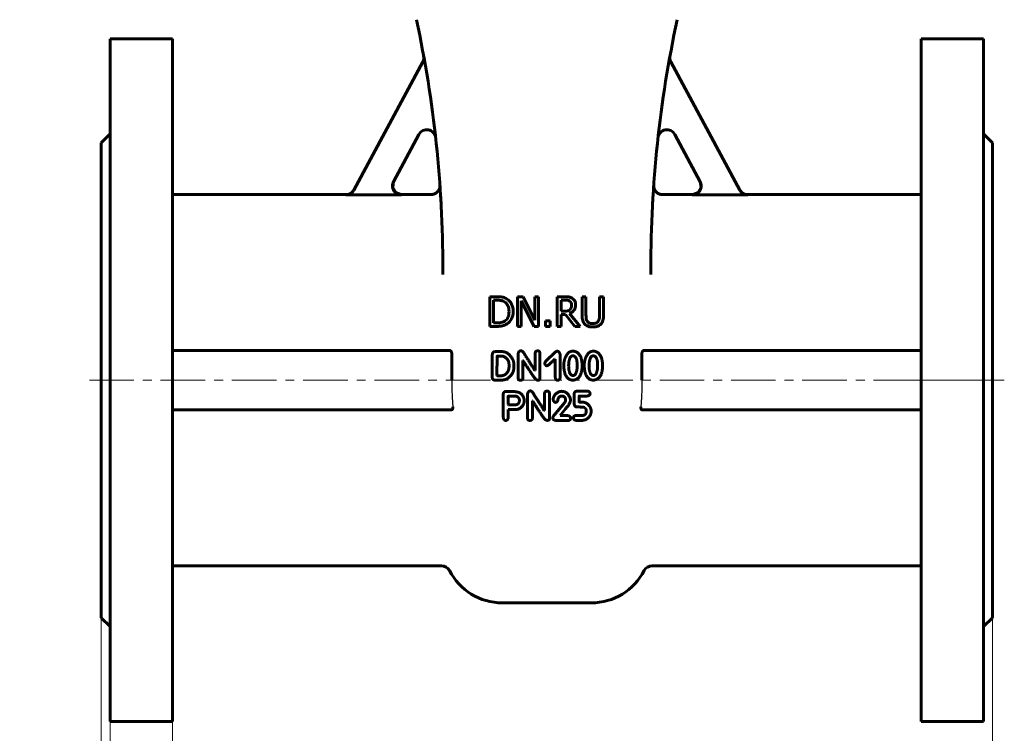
# Model space of a CAD drawing. Header units: millimetres. Extents: x 0 to 594, y 0 to 420.
# Tile 3 of 10: x 105 to 271, y 77 to 197. Entities that reach past the tile are written whole.
import ezdxf

# ---------------------------------------------------------------- set-up
doc = ezdxf.new("R2010")
doc.units = ezdxf.units.MM
for name, pattern in [('K5LT-1', [0]), ('K5LT_AXLED', [12, 7.5, -1.5, 1.5, -1.5]), ('K5LT_BASIC', [0]), ('K5LT_THIN', [0])]:
    doc.linetypes.add(name, pattern=pattern)
doc.layers.add('Системный слой', color=7, linetype='Continuous')
doc.layers.add('Системный слой (1)', color=7, linetype='Continuous', true_color=0x6c6c6c)
doc.styles.add('KDIMTEXTSTYLE', font='txt', dxfattribs={"width": 0.96, "oblique": 15, "height": 5})
doc.styles.add('KTEXTSTYLE', font='txt', dxfattribs={"width": 0.96, "height": 5})
doc.dimstyles.new('KDIMSTYLE (0.50)', dxfattribs={"dimtxt": 5, "dimasz": 1, "dimexe": 2, "dimexo": 0, "dimgap": 1, "dimtad": 1, "dimlfac": 2, "dimtxsty": 'KDIMTEXTSTYLE', "dimsah": 1, "dimcen": 0, "dimdle": 1, "dimadec": 0, "dimazin": 0, "dimtfac": 0.667, "dimtmove": 0, "dimatfit": 3, "dimfxl": 1, "dimtvp": 1, "dimtolj": 1, "dimtzin": 0, "dimarcsym": 0})

# ---------------------------------------------------------------- blocks, each defined once
blk = doc.blocks.new('U0')
at = {"layer": 'Системный слой (1)', "color": 143, "linetype": 'K5LT_BASIC', "lineweight": 60, "true_color": 0x33acca}
for p, q in [((167.82, 169.99), (167.67, 168.99)), ((167.67, 168.99), (168.17, 168.14)), ((168.17, 168.14), (169.11, 167.78)), ((169.11, 167.78), (169.14, 167.78))]:
    blk.add_line(p, q, dxfattribs=at)
blk = doc.blocks.new('U3')
at = {"layer": 'Системный слой (1)', "color": 143, "linetype": 'K5LT_BASIC', "lineweight": 60, "true_color": 0x33acca}
for p, q in [((159.81, 167.78), (130.61, 167.78)), ((174.12, 167.78), (169.14, 167.78))]:
    blk.add_line(p, q, dxfattribs=at)
blk = doc.blocks.new('U4')
at = {"layer": 'Системный слой (1)', "color": 143, "linetype": 'K5LT_BASIC', "lineweight": 60, "true_color": 0x33acca}
for p, q in [((219.4, 169.99), (219.56, 169.02)), ((218.18, 167.79), (218.08, 167.78)), ((219.08, 168.17), (218.18, 167.79)), ((219.56, 169.02), (219.08, 168.17))]:
    blk.add_line(p, q, dxfattribs=at)
blk = doc.blocks.new('U8')
at = {"layer": 'Системный слой (1)', "color": 143, "linetype": 'K5LT_BASIC', "lineweight": 60, "true_color": 0x33acca}
for p, q in [((218.08, 167.78), (213.1, 167.78)), ((256.61, 167.78), (227.41, 167.78))]:
    blk.add_line(p, q, dxfattribs=at)
blk = doc.blocks.new('U11')
at = {"layer": 'Системный слой (1)', "color": 143, "linetype": 'K5LT_BASIC', "lineweight": 60, "true_color": 0x33acca}
for p, q in [((211.6, 169.38), (211.6, 169.37)), ((211.6, 169.37), (211.6, 169.35)), ((211.6, 169.35), (211.6, 169.33))]:
    blk.add_line(p, q, dxfattribs=at)
blk = doc.blocks.new('U15')
at = {"layer": 'Системный слой (1)', "color": 143, "linetype": 'K5LT_BASIC', "lineweight": 60, "true_color": 0x33acca}
for p, q in [((175.74, 167.56), (175.74, 167.42)), ((175.74, 167.42), (175.75, 167.28)), ((175.75, 167.28), (175.76, 167.14))]:
    blk.add_line(p, q, dxfattribs=at)
blk = doc.blocks.new('D0')
at = {"layer": 'Системный слой (1)'}
for points in [[(123.11, 35.32), (123.61, 35.98), (118.61, 35.32), (123.61, 34.67)], [(268.61, 35.32), (263.61, 35.98), (264.11, 35.32), (263.61, 34.67)]]:
    blk.add_hatch(color=7, dxfattribs=at).paths.add_polyline_path(points)
at = {"layer": 'Системный слой (1)', "color": 7, "linetype": 'K5LT_THIN', "lineweight": 18, "true_color": 0xffffff}
for p, q in [((118.61, 96.53), (118.61, 33.32)), ((268.61, 96.53), (268.61, 33.32)), ((118.61, 35.32), (123.61, 35.98)), ((123.61, 34.67), (118.61, 35.32)), ((118.61, 35.32), (268.61, 35.32)), ((123.61, 35.98), (123.11, 35.32)), ((123.11, 35.32), (123.61, 34.67)), ((264.11, 35.32), (263.61, 35.98)), ((263.61, 35.98), (268.61, 35.32)), ((268.61, 35.32), (263.61, 34.67)), ((263.61, 34.67), (264.11, 35.32))]:
    blk.add_line(p, q, dxfattribs=at)
blk.add_wipeout([(188.07, 36.32), (188.07, 43.71), (198.71, 43.71), (198.71, 36.32)]).dxf.layer = 'Системный слой (1)'
at = {"layer": 'Системный слой (1)', "color": 7, "insert": (188.07, 42.91), "char_height": 5, "attachment_point": 1, "style": 'KTEXTSTYLE'}
blk.add_mtext('\\fArial|b0|c204|p34;\\H5.0;\\W1.000;\\Q15;\\fGOST Type AU|b0|i0|c204|p34;\\Q15;\\W0.960;300', dxfattribs=at)
blk = doc.blocks.new('KDIMARROW_01')
at = {"layer": 'Системный слой'}
blk.add_hatch(color=0, dxfattribs=at).paths.add_polyline_path([(0, 0), (-5, 0.66), (-4.5, 0), (-5, -0.66)])
at = {"layer": 'Системный слой', "color": 0, "linetype": 'K5LT_THIN', "lineweight": 18}
for p, q in [((-4.5, 0), (-5, 0.66)), ((-5, 0.66), (0, 0)), ((0, 0), (-5, -0.66)), ((-5, -0.66), (-4.5, 0))]:
    blk.add_line(p, q, dxfattribs=at)
at = {"layer": 'Системный слой (1)', "color": 0, "linetype": 'K5LT_THIN', "lineweight": 18}
blk.add_line((193.61, 136.53), (193.11, 136.53), dxfattribs=at)
blk = doc.blocks.new('D1')
at = {"layer": 'Системный слой (1)', "color": 7, "linetype": 'K5LT_THIN', "lineweight": 18, "true_color": 0xffffff}
for p, q in [((118.61, 96.53), (118.61, 48.17)), ((130.61, 79.03), (130.61, 48.17)), ((123.61, 49.51), (118.61, 50.17)), ((118.61, 50.17), (130.61, 50.17)), ((123.11, 50.17), (123.61, 49.51)), ((130.61, 50.17), (125.61, 49.51)), ((125.61, 49.51), (126.11, 50.17))]:
    blk.add_line(p, q, dxfattribs=at)
blk.add_wipeout([(120.59, 51.17), (120.59, 58.55), (128.31, 58.55), (128.31, 51.17)]).dxf.layer = 'Системный слой (1)'
at = {"layer": 'Системный слой (1)'}
for points in [[(123.61, 49.51), (123.11, 50.17), (123.61, 50.83), (118.61, 50.17)], [(130.61, 50.17), (125.61, 50.83), (126.11, 50.17), (125.61, 49.51)]]:
    blk.add_hatch(color=7, dxfattribs=at).paths.add_polyline_path(points)
at = {"layer": 'Системный слой (1)', "color": 7, "linetype": 'K5LT_THIN', "lineweight": 18, "true_color": 0xffffff}
for p, q in [((118.61, 50.17), (123.61, 50.83)), ((123.61, 50.83), (123.11, 50.17)), ((126.11, 50.17), (125.61, 50.83)), ((125.61, 50.83), (130.61, 50.17))]:
    blk.add_line(p, q, dxfattribs=at)
at = {"layer": 'Системный слой (1)', "color": 7, "insert": (120.59, 57.76), "char_height": 5, "attachment_point": 1, "style": 'KTEXTSTYLE'}
blk.add_mtext('\\fArial|b0|c204|p34;\\H5.0;\\W1.000;\\Q15;\\fGOST Type AU|b0|i0|c204|p34;\\Q15;\\W0.960;24', dxfattribs=at)
blk = doc.blocks.new('D2')
at = {"layer": 'Системный слой (1)'}
for points in [[(113.61, 66.58), (118.61, 67.24), (113.61, 67.9), (114.11, 67.24)], [(124.61, 67.24), (125.11, 67.9), (120.11, 67.24), (125.11, 66.58)]]:
    blk.add_hatch(color=7, dxfattribs=at).paths.add_polyline_path(points)
at = {"layer": 'Системный слой (1)', "color": 7, "linetype": 'K5LT_THIN', "lineweight": 18, "true_color": 0xffffff}
for p, q in [((118.61, 96.53), (118.61, 65.24)), ((120.11, 79.03), (120.11, 65.24)), ((113.61, 67.24), (104.88, 67.24)), ((118.61, 67.24), (111.61, 67.24)), ((118.61, 67.24), (113.61, 67.9)), ((113.61, 67.9), (114.11, 67.24)), ((114.11, 67.24), (113.61, 66.58)), ((113.61, 66.58), (118.61, 67.24)), ((118.61, 67.24), (113.61, 67.24)), ((118.61, 67.24), (120.11, 67.24)), ((125.11, 67.9), (120.11, 67.24)), ((120.11, 67.24), (125.11, 66.58)), ((120.11, 67.24), (127.11, 67.24)), ((124.61, 67.24), (125.11, 67.9)), ((125.11, 66.58), (124.61, 67.24))]:
    blk.add_line(p, q, dxfattribs=at)
blk.add_wipeout([(106.88, 68.24), (106.88, 75.62), (111.43, 75.62), (111.43, 68.24)]).dxf.layer = 'Системный слой (1)'
at = {"layer": 'Системный слой (1)', "color": 7, "insert": (106.88, 74.82), "char_height": 5, "attachment_point": 1, "style": 'KTEXTSTYLE'}
blk.add_mtext('\\fArial|b0|c204|p34;\\H5.0;\\W1.000;\\Q15;\\fGOST Type AU|b0|i0|c204|p34;\\Q15;\\W0.960;3', dxfattribs=at)

msp = doc.modelspace()

# ---------------------------------------------------------------- linework, layer by layer
at = {"layer": 'Системный слой (1)', "color": 143, "linetype": 'K5LT_BASIC', "lineweight": 60, "true_color": 0x33acca}
for p, q in [((120.1093, 194.0317), (120.1093, 79.0317)), ((120.1093, 194.0317), (130.6093, 194.0317)), ((130.6093, 194.0317), (130.6093, 79.0317)), ((256.6093, 194.0317), (256.6093, 79.0317)), ((267.1093, 194.0317), (256.6093, 194.0317)), ((267.1093, 194.0317), (267.1093, 79.0317)), ((161.116, 168.5483), (172.7242, 190.1696)), ((226.1026, 168.5483), (214.4944, 190.1696)), ((118.6093, 176.5317), (120.1093, 178.0317)), ((172.0785, 177.9296), (167.8037, 169.9674)), ((215.14, 177.9296), (219.4148, 169.9674)), ((268.6093, 176.5317), (267.1093, 178.0317)), ((118.6093, 176.5317), (118.6093, 96.5317)), ((268.6093, 176.5317), (268.6093, 96.5317)), ((175.6363, 169.0891), (175.616, 169.3838)), ((175.6163, 169.3795), (175.6195, 169.3324)), ((211.5822, 169.089), (211.6026, 169.3844)), ((159.7932, 167.7567), (169.124, 167.7567)), ((227.4254, 167.7567), (218.0945, 167.7567)), ((176.1093, 154.3169), (176.1093, 155.3437)), ((211.1093, 154.3169), (211.1093, 155.3437)), ((185.131, 150.5965), (183.9924, 150.5965)), ((183.9924, 150.5965), (183.9924, 145.5965)), ((184.6569, 150.0211), (185.1634, 150.0211)), ((184.6569, 146.1718), (184.6569, 150.0211)), ((189.6002, 150.5965), (188.6561, 150.5965)), ((188.6561, 150.5965), (188.6561, 145.5965)), ((189.276, 149.9076), (191.4884, 145.5965)), ((189.276, 145.5965), (189.276, 149.9076)), ((191.614, 146.6378), (189.6002, 150.5965)), ((192.2339, 150.5965), (191.614, 150.5965)), ((191.614, 150.5965), (191.614, 146.6378)), ((192.2339, 145.5965), (192.2339, 150.5965)), ((196.618, 150.5965), (195.3295, 150.5965)), ((195.3295, 150.5965), (195.3295, 145.5965)), ((195.994, 150.0211), (196.6545, 150.0211)), ((195.994, 148.141), (195.994, 150.0211)), ((199.5354, 150.5965), (199.5354, 147.4765)), ((200.1999, 150.5965), (199.5354, 150.5965)), ((200.1999, 147.4765), (200.1999, 150.5965)), ((202.4892, 150.5965), (202.4892, 147.4603)), ((203.1537, 150.5965), (202.4892, 150.5965)), ((203.1537, 147.4765), (203.1537, 150.5965)), ((196.5775, 148.141), (195.994, 148.141)), ((195.994, 145.5965), (195.994, 147.5859)), ((195.994, 147.5859), (196.7558, 147.5859)), ((196.7558, 147.5859), (198.336, 145.5965)), ((199.1991, 145.5965), (197.4203, 147.7723)), ((185.1634, 146.1718), (184.6569, 146.1718)), ((194.1788, 146.5527), (193.3765, 146.5527)), ((193.3765, 146.5527), (193.3765, 145.5965)), ((194.1788, 145.5965), (194.1788, 146.5527)), ((183.9924, 145.5965), (185.1431, 145.5965)), ((188.6561, 145.5965), (189.276, 145.5965)), ((191.4884, 145.5965), (192.2339, 145.5965)), ((193.3765, 145.5965), (194.1788, 145.5965)), ((195.3295, 145.5965), (195.994, 145.5965)), ((198.336, 145.5965), (199.1991, 145.5965)), ((130.6093, 141.5317), (177.3094, 141.5317)), ((177.5982, 141.0317), (177.5982, 136.5317)), ((184.4335, 140.8865), (184.4335, 136.9323)), ((184.9265, 141.3418), (184.8066, 141.335)), ((186.0665, 141.3418), (184.9265, 141.3418)), ((188.7854, 141.0132), (188.7854, 136.8741)), ((191.6372, 140.9926), (191.6372, 138.1785)), ((192.4555, 136.7611), (192.4555, 141.0132)), ((209.6203, 141.0317), (209.6203, 136.5317)), ((256.6093, 141.5317), (209.9091, 141.5317)), ((185.2312, 140.5442), (185.2209, 137.3123)), ((186.0117, 140.5818), (185.2688, 140.5818)), ((189.5831, 139.8321), (189.6208, 139.8321)), ((189.5831, 136.8741), (189.5831, 139.8321)), ((194.9587, 140.0991), (195.034, 140.0991)), ((195.034, 140.0991), (195.034, 137.0076)), ((195.8385, 136.9699), (195.8385, 140.8488)), ((197.2959, 139.2843), (197.2788, 138.8974)), ((200.7355, 139.2843), (200.7183, 138.8974)), ((187.2477, 138.87), (187.2477, 139.0994)), ((191.6372, 138.1785), (191.5996, 138.1785)), ((193.6098, 138.9727), (193.6646, 138.9727)), ((199.552, 138.9899), (199.552, 139.007)), ((202.9916, 138.9899), (202.9916, 139.007)), ((184.8683, 136.5317), (185.9159, 136.5317)), ((185.2209, 137.3123), (185.2585, 137.2918)), ((185.2585, 137.2918), (186.0117, 137.2918)), ((192.0207, 136.5386), (192.1508, 136.5386)), ((197.9429, 137.3431), (198.1107, 137.3431)), ((201.3825, 137.3431), (201.5503, 137.3431)), ((187.72, 134.6265), (186.693, 134.6265)), ((190.3729, 134.2465), (190.3729, 130.1074)), ((194.043, 129.9944), (194.043, 134.2465)), ((200.4103, 134.6915), (198.6814, 134.671)), ((186.2582, 134.1814), (186.2753, 130.4737)), ((188.4801, 133.8391), (187.1106, 133.8391)), ((191.1706, 133.0653), (191.2083, 133.0653)), ((191.1706, 130.1074), (191.1706, 133.0653)), ((193.2247, 134.2259), (193.2247, 131.4118)), ((196.6523, 132.8017), (195.4027, 131.3056)), ((196.1217, 133.863), (196.2552, 133.863)), ((196.7687, 133.1441), (196.7687, 133.103)), ((197.5801, 133.1988), (197.5424, 133.5036)), ((198.2192, 134.1917), (198.2192, 132.6545)), ((199.0272, 132.9832), (199.0272, 133.8288)), ((199.0648, 133.8664), (200.3726, 133.8664)), ((199.6811, 132.8291), (199.1607, 132.8291)), ((177.5286, 131.5317), (130.6093, 131.5317)), ((187.0935, 132.4114), (187.1312, 132.3738)), ((187.0935, 131.5932), (188.6889, 131.5932)), ((187.0935, 130.2272), (187.0935, 131.5932)), ((187.1312, 132.3738), (188.1754, 132.3738)), ((193.2247, 131.4118), (193.1871, 131.4118)), ((195.8409, 130.6038), (196.7482, 131.7233)), ((200.2562, 131.4254), (200.2562, 131.1584)), ((201.0642, 131.2337), (201.0642, 131.4083)), ((209.69, 131.5317), (256.6093, 131.5317)), ((193.6082, 129.7719), (193.7383, 129.7719)), ((194.6084, 130.2272), (194.6084, 130.1895)), ((195.1562, 129.7445), (197.1282, 129.7445)), ((195.8409, 130.5593), (195.8409, 130.6038)), ((197.1282, 130.5593), (195.8409, 130.5593)), ((197.6178, 130.0937), (197.6178, 130.1519)), ((199.5647, 130.5798), (198.4897, 130.5798)), ((198.5479, 129.765), (199.6023, 129.765)), ((175.8776, 105.2817), (130.6093, 105.2817)), ((256.6093, 105.2817), (211.341, 105.2817)), ((186.1093, 99.0317), (201.1093, 99.0317)), ((118.6093, 96.5317), (120.1093, 95.0317)), ((268.6093, 96.5317), (267.1093, 95.0317)), ((120.1093, 79.0317), (130.6093, 79.0317)), ((267.1093, 79.0317), (256.6093, 79.0317))]:
    msp.add_line(p, q, dxfattribs=at)
at = {"layer": 'Системный слой (1)', "color": 30, "linetype": 'K5LT_AXLED', "lineweight": 18, "true_color": 0xff8000}
for p in [(116.6093, 136.5317), (254.6093, 136.5317)]:
    msp.add_line(p, (270.6093, 136.5317), dxfattribs=at)
at = {"layer": 'Системный слой (1)', "color": 143, "linetype": 'K5LT_BASIC', "lineweight": 60, "true_color": 0x33acca}
for centre, radius, start, end in [((-23.8907, 155.3437), 200, 0, 12.094757), ((411.1093, 155.3437), 200, 167.905243, 180), ((171.4026, 190.8792), 1.5, 331.769278, 10.312693), ((215.816, 190.8792), 1.5, 169.687307, 208.230722), ((173.4001, 177.2201), 1.5, 6.327348, 151.769278), ((213.8184, 177.2201), 1.5, 28.230722, 173.672652), ((-23.8907, 155.3437), 200, 4.010382, 4.025513), ((411.1093, 155.3437), 200, 175.974302, 175.990844), ((175.8776, 103.7817), 1.5, 27.162888, 90), ((186.1093, 109.0317), 10, 207.162888, 270), ((201.1093, 109.0317), 10, 270, 332.837112), ((211.341, 103.7817), 1.5, 90, 152.837112)]:
    msp.add_arc(centre, radius, start, end, dxfattribs=at)
for points, knots in [([(169.124, 167.7567), (169.0738, 167.7567), (169.0238, 167.7593), (168.9239, 167.7695), (168.874, 167.7772), (168.7753, 167.7975), (168.7264, 167.8102), (168.637, 167.8382), (168.5962, 167.8529), (168.5091, 167.8886), (168.4632, 167.9102), (168.3751, 167.9572), (168.3328, 167.9825), (168.2499, 168.0381), (168.2093, 168.0685), (168.1366, 168.1288), (168.1042, 168.1582), (168.0368, 168.2247), (168.0025, 168.2622), (167.9377, 168.3404), (167.9074, 168.3811), (167.8514, 168.4644), (167.8257, 168.5071), (167.7818, 168.5892), (167.7629, 168.6284), (167.7437, 168.6738), (167.7414, 168.6791), (167.7203, 168.7306), (167.7039, 168.7775), (167.6756, 168.8735), (167.6638, 168.9225), (167.6452, 169.0221), (167.6383, 169.0726), (167.6307, 169.1609), (167.6288, 169.1986), (167.6277, 169.2874), (167.6296, 169.3384), (167.6383, 169.4397), (167.6451, 169.4899), (167.6589, 169.5643), (167.6641, 169.5888), (167.6816, 169.6626), (167.6958, 169.7114), (167.7288, 169.8061), (167.7475, 169.8522), (167.7796, 169.9209), (167.7913, 169.9443), (167.8037, 169.9674)], [0, 0, 0, 0, 0.030115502, 0.030115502, 0.060573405, 0.060573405, 0.091034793, 0.091034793, 0.117142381, 0.117142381, 0.147668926, 0.147668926, 0.177413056, 0.177413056, 0.207948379, 0.207948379, 0.234221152, 0.234221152, 0.264699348, 0.264699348, 0.295236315, 0.295236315, 0.325181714, 0.325181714, 0.351340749, 0.351340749, 0.354824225, 0.354824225, 0.384772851, 0.384772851, 0.415213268, 0.415213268, 0.445912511, 0.445912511, 0.468578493, 0.468578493, 0.499208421, 0.499208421, 0.52968652, 0.52968652, 0.54470674, 0.54470674, 0.575230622, 0.575230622, 0.605106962, 0.605106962, 0.620842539, 0.620842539, 0.620842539, 0.620842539]), ([(175.6163, 169.3795), (175.6163, 169.3795), (175.6163, 169.3794), (175.6163, 169.3784), (175.6163, 169.3781), (175.6164, 169.3773), (175.6164, 169.3769), (175.6165, 169.3759), (175.6165, 169.3758), (175.6165, 169.3753), (175.6165, 169.3751), (175.6166, 169.3743), (175.6166, 169.3735), (175.6168, 169.3713), (175.6169, 169.3696), (175.617, 169.368), (175.617, 169.3678), (175.617, 169.3669), (175.6171, 169.3659), (175.6172, 169.3636), (175.6173, 169.3624), (175.6174, 169.3597), (175.6175, 169.3584), (175.6176, 169.3555), (175.6177, 169.3539), (175.6179, 169.35), (175.618, 169.3477), (175.6182, 169.3428), (175.6183, 169.3402), (175.6185, 169.3352), (175.6185, 169.333), (175.6186, 169.33), (175.6187, 169.3294), (175.6187, 169.3277), (175.6187, 169.3266), (175.6188, 169.3234), (175.6189, 169.3213), (175.619, 169.3148), (175.6191, 169.3104), (175.6193, 169.2974), (175.6194, 169.2885), (175.6193, 169.269), (175.6191, 169.2583), (175.6183, 169.2263), (175.6173, 169.2048), (175.613, 169.1407), (175.6082, 169.0981), (175.5914, 168.9891), (175.5767, 168.9231), (175.5386, 168.7934), (175.5152, 168.7295), (175.4606, 168.6067), (175.4294, 168.5476), (175.3605, 168.4361), (175.323, 168.3837), (175.2427, 168.2862), (175.2001, 168.2408), (175.1058, 168.152), (175.0536, 168.1092), (174.9425, 168.0294), (174.8834, 167.9928), (174.7602, 167.9273), (174.696, 167.8985), (174.5651, 167.8502), (174.4983, 167.8306), (174.3647, 167.8012), (174.2979, 167.7912), (174.1938, 167.783), (174.1567, 167.7815), (174.1195, 167.7815)], [0, 0, 0, 0, 0.6691545, 0.6691545, 1.00369916, 1.00369916, 1.27138703, 1.27138703, 1.33830899, 1.33830899, 1.40523096, 1.40523096, 1.59529125, 1.59529125, 1.77126946, 1.77126946, 1.78535154, 1.78535154, 1.85938742, 1.85938742, 1.9334233, 1.9334233, 1.98937616, 1.98937616, 2.04532902, 2.04532902, 2.11209543, 2.11209543, 2.17886183, 2.17886183, 2.23290787, 2.23290787, 2.24853754, 2.24853754, 2.27315819, 2.27315819, 2.32239948, 2.32239948, 2.42088206, 2.42088206, 2.61784722, 2.61784722, 2.8554808, 2.8554808, 3.33074794, 3.33074794, 4.28128223, 4.28128223, 5.77608273, 5.77608273, 7.27861441, 7.27861441, 8.75670188, 8.75670188, 10.18208679, 10.18208679, 11.5580632, 11.5580632, 13.05173699, 13.05173699, 14.5895905, 14.5895905, 16.14449533, 16.14449533, 17.68264087, 17.68264087, 19.1754263, 19.1754263, 20, 20, 20, 20]), ([(211.6023, 169.3799), (211.6023, 169.3799), (211.6023, 169.3799), (211.6023, 169.3797), (211.6023, 169.3799), (211.6023, 169.3791), (211.6022, 169.3788), (211.6022, 169.3781), (211.6022, 169.3778), (211.6021, 169.3769), (211.6021, 169.3768), (211.6021, 169.3764), (211.6021, 169.3762), (211.602, 169.3755), (211.602, 169.3747), (211.6019, 169.3729), (211.6018, 169.3722), (211.6017, 169.3707), (211.6017, 169.3699), (211.6016, 169.3688), (211.6016, 169.3684), (211.6016, 169.3674), (211.6015, 169.3669), (211.6014, 169.3652), (211.6014, 169.3641), (211.6012, 169.3614), (211.6012, 169.3601), (211.601, 169.3574), (211.6009, 169.3558), (211.6008, 169.3522), (211.6007, 169.35), (211.6005, 169.3453), (211.6004, 169.3429), (211.6002, 169.3383), (211.6001, 169.3362), (211.5999, 169.3299), (211.5998, 169.3256), (211.5995, 169.3166), (211.5994, 169.3119), (211.5992, 169.2979), (211.5992, 169.2884), (211.5993, 169.2666), (211.5995, 169.2543), (211.6005, 169.2174), (211.6018, 169.1928), (211.6076, 169.1191), (211.6139, 169.0701), (211.6343, 168.955), (211.6506, 168.8892), (211.6917, 168.7602), (211.7165, 168.697), (211.7738, 168.5759), (211.8062, 168.5178), (211.8772, 168.4087), (211.9156, 168.3576), (211.9981, 168.2619), (212.042, 168.2172), (212.1389, 168.13), (212.1923, 168.0881), (212.3058, 168.0105), (212.3659, 167.9751), (212.4907, 167.9124), (212.5555, 167.8851), (212.6873, 167.8399), (212.7542, 167.8219), (212.8878, 167.7958), (212.9544, 167.7874), (213.0471, 167.7822), (213.0731, 167.7815), (213.0991, 167.7815)], [0, 0, 0, 0, 0.04444601, 0.04444601, 0.66840517, 0.66840517, 1.0025833, 1.0025833, 1.26996494, 1.26996494, 1.33681035, 1.33681035, 1.40365576, 1.40365576, 1.60169587, 1.60169587, 1.72088364, 1.72088364, 1.79973598, 1.79973598, 1.8310996, 1.8310996, 1.87272711, 1.87272711, 1.94571825, 1.94571825, 1.9994976, 1.9994976, 2.05327696, 2.05327696, 2.1161083, 2.1161083, 2.17893965, 2.17893965, 2.22859344, 2.22859344, 2.32790102, 2.32790102, 2.4331574, 2.4331574, 2.64367017, 2.64367017, 2.91669264, 2.91669264, 3.46273757, 3.46273757, 4.55482743, 4.55482743, 6.05257024, 6.05257024, 7.55120549, 7.55120549, 9.01958821, 9.01958821, 10.4325624, 10.4325624, 11.81668077, 11.81668077, 13.3177022, 13.3177022, 14.8585742, 14.8585742, 16.41125375, 16.41125375, 17.94224618, 17.94224618, 19.42424984, 19.42424984, 20, 20, 20, 20]), ([(218.0945, 167.7567), (218.1447, 167.7567), (218.1947, 167.7593), (218.2946, 167.7695), (218.3445, 167.7772), (218.4433, 167.7975), (218.4921, 167.8102), (218.5816, 167.8382), (218.6224, 167.8529), (218.7095, 167.8886), (218.7554, 167.9102), (218.8435, 167.9572), (218.8858, 167.9825), (218.9687, 168.0381), (219.0093, 168.0685), (219.082, 168.1288), (219.1145, 168.1582), (219.1818, 168.2247), (219.2162, 168.2622), (219.2809, 168.3404), (219.3113, 168.3811), (219.3673, 168.4644), (219.3929, 168.507), (219.4369, 168.5892), (219.4557, 168.6284), (219.475, 168.6738), (219.4772, 168.6791), (219.4983, 168.7306), (219.5147, 168.7775), (219.543, 168.8735), (219.5548, 168.9225), (219.5735, 169.0221), (219.5803, 169.0726), (219.5879, 169.1609), (219.5898, 169.1986), (219.5909, 169.2874), (219.589, 169.3384), (219.5803, 169.4397), (219.5735, 169.4899), (219.5596, 169.5643), (219.5545, 169.5888), (219.5369, 169.6626), (219.5227, 169.7114), (219.4898, 169.8061), (219.4711, 169.8522), (219.439, 169.9209), (219.4272, 169.9443), (219.4148, 169.9674)], [0, 0, 0, 0, 0.030115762, 0.030115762, 0.060574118, 0.060574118, 0.091035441, 0.091035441, 0.117142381, 0.117142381, 0.14766915, 0.14766915, 0.177413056, 0.177413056, 0.207947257, 0.207947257, 0.234221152, 0.234221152, 0.264698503, 0.264698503, 0.295234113, 0.295234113, 0.325177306, 0.325177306, 0.351340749, 0.351340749, 0.354824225, 0.354824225, 0.38477058, 0.38477058, 0.415209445, 0.415209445, 0.445908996, 0.445908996, 0.468578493, 0.468578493, 0.499208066, 0.499208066, 0.52968763, 0.52968763, 0.54470674, 0.54470674, 0.575231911, 0.575231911, 0.605110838, 0.605110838, 0.620842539, 0.620842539, 0.620842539, 0.620842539]), ([(161.116, 168.5483), (161.0922, 168.5039), (161.0661, 168.4608), (161.0096, 168.3772), (160.9792, 168.3367), (160.9147, 168.2592), (160.8806, 168.2221), (160.8134, 168.1561), (160.7808, 168.1268), (160.7189, 168.0758), (160.6901, 168.0538), (160.6195, 168.0038), (160.5769, 167.9769), (160.489, 167.9273), (160.4436, 167.9046), (160.365, 167.8702), (160.3325, 167.8573), (160.2517, 167.8283), (160.203, 167.8136), (160.1046, 167.7891), (160.0549, 167.7793), (159.9556, 167.7649), (159.9061, 167.7602), (159.8353, 167.7572), (159.8142, 167.7567), (159.7932, 167.7567)], [0, 0, 0, 0, 0.030239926, 0.030239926, 0.060745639, 0.060745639, 0.09102989, 0.09102989, 0.117410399, 0.117410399, 0.139182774, 0.139182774, 0.169479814, 0.169479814, 0.200024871, 0.200024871, 0.221045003, 0.221045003, 0.251572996, 0.251572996, 0.282064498, 0.282064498, 0.311995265, 0.311995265, 0.324650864, 0.324650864, 0.324650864, 0.324650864]), ([(159.8072, 167.7817), (160.1152, 167.7817), (160.653, 167.9534), (161.0195, 168.3687), (161.1288, 168.5722)], [0, 0, 0, 0, 0.57142718, 1, 1, 1, 1]), ([(175.8083, 166.3092), (175.8014, 166.435), (175.7945, 166.557), (175.7811, 166.7936), (175.7745, 166.9082), (175.7616, 167.13), (175.7553, 167.2371), (175.746, 167.3922), (175.7429, 167.4431), (175.7395, 167.4994), (175.7391, 167.5059), (175.7379, 167.5267), (175.737, 167.5415), (175.7361, 167.5559), (175.7361, 167.5559), (175.7344, 167.5836), (175.7327, 167.6117), (175.7251, 167.7348), (175.7194, 167.827), (175.7139, 167.9151)], [0, 0, 0, 0, 4.26033363, 4.26033363, 8.52066727, 8.52066727, 12.7810009, 12.7810009, 14.91646892, 14.91646892, 15.19283071, 15.19283071, 15.8217986, 15.8217986, 15.82192264, 15.82192264, 17.04133454, 17.04133454, 21.30166817, 21.30166817, 21.30166817, 21.30166817]), ([(211.4121, 166.3421), (211.4187, 166.4625), (211.4253, 166.5794), (211.4381, 166.8064), (211.4445, 166.9165), (211.4569, 167.1296), (211.463, 167.2328), (211.4719, 167.382), (211.4749, 167.4307), (211.4807, 167.5269), (211.4836, 167.5742), (211.4921, 167.7134), (211.4996, 167.8349), (211.505, 167.9205)], [0, 0, 0, 0, 4.23274245, 4.23274245, 8.4654849, 8.4654849, 12.69822735, 12.69822735, 14.80572744, 14.80572744, 16.9309698, 16.9309698, 21.16371224, 21.16371224, 21.16371224, 21.16371224]), ([(227.4113, 167.7817), (227.1033, 167.7817), (226.5656, 167.9534), (226.199, 168.3687), (226.0897, 168.5722)], [0, 0, 0, 0, 0.57142718, 1, 1, 1, 1]), ([(226.1026, 168.5483), (226.1264, 168.5039), (226.1524, 168.4608), (226.2089, 168.3772), (226.2393, 168.3367), (226.3039, 168.2592), (226.338, 168.2221), (226.4051, 168.1561), (226.4377, 168.1267), (226.4996, 168.0757), (226.5284, 168.0537), (226.5991, 168.0038), (226.6416, 167.9769), (226.7296, 167.9273), (226.775, 167.9046), (226.8535, 167.8702), (226.886, 167.8573), (226.9669, 167.8283), (227.0155, 167.8136), (227.1139, 167.7891), (227.1636, 167.7793), (227.2629, 167.7649), (227.3124, 167.7602), (227.3832, 167.7572), (227.4043, 167.7567), (227.4254, 167.7567)], [0, 0, 0, 0, 0.030241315, 0.030241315, 0.060747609, 0.060747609, 0.091030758, 0.091030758, 0.117410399, 0.117410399, 0.139182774, 0.139182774, 0.169478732, 0.169478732, 0.200023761, 0.200023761, 0.221045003, 0.221045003, 0.251572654, 0.251572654, 0.282064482, 0.282064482, 0.311996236, 0.311996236, 0.324650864, 0.324650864, 0.324650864, 0.324650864]), ([(186.9219, 150.1994), (186.7328, 150.3236), (186.5046, 150.4209), (186.1968, 150.5017), (186.1542, 150.5115), (186.1093, 150.5205)], [-1.166779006, -1.166779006, -1.166779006, -1.166779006, -0.418099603, -0.418099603, -0.305211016, -0.305211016, -0.305211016, -0.305211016]), ([(186.4843, 149.7213), (186.7355, 149.5673), (186.9246, 149.3546), (187.1785, 148.8116), (187.242, 148.4841), (187.242, 148.1005)], [-0.374955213, -0.374955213, -0.374955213, -0.374955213, -0.187477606, -0.187477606, 0, 0, 0, 0]), ([(187.9349, 148.0924), (187.9349, 148.5786), (187.8464, 148.998), (187.4926, 149.703), (187.2434, 149.986), (186.9219, 150.1994)], [-0.387823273, -0.387823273, -0.387823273, -0.387823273, -0.193911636, -0.193911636, 0, 0, 0, 0]), ([(197.8903, 150.3331), (197.7147, 150.4465), (197.5304, 150.5188), (197.1441, 150.5809), (196.9044, 150.5965), (196.618, 150.5965)], [-0.264188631, -0.264188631, -0.264188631, -0.264188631, -0.132094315, -0.132094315, 0, 0, 0, 0]), ([(196.6545, 150.0211), (196.8382, 150.0211), (196.9928, 150.0083), (197.244, 149.9569), (197.3541, 149.913), (197.4487, 149.8509)], [-0.17270588, -0.17270588, -0.17270588, -0.17270588, -0.08635294, -0.08635294, 0, 0, 0, 0]), ([(197.4203, 147.7723), (197.739, 147.8912), (197.9916, 148.0742), (198.3644, 148.5685), (198.4576, 148.8744), (198.4576, 149.2391)], [-0.242803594, -0.242803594, -0.242803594, -0.242803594, -0.121401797, -0.121401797, 0, 0, 0, 0]), ([(197.4487, 149.8509), (197.5567, 149.778), (197.6364, 149.6855), (197.739, 149.4613), (197.7647, 149.3323), (197.7647, 149.1864)], [-0.133910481, -0.133910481, -0.133910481, -0.133910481, -0.06695524, -0.06695524, 0, 0, 0, 0]), ([(197.7647, 149.1864), (197.7647, 149.0135), (197.7417, 148.8623), (197.6499, 148.6029), (197.5783, 148.4922), (197.4811, 148.4003)], [-0.153701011, -0.153701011, -0.153701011, -0.153701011, -0.076850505, -0.076850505, 0, 0, 0, 0]), ([(198.4576, 149.2391), (198.4576, 149.5011), (198.4069, 149.7206), (198.2043, 150.0744), (198.0659, 150.2196), (197.8903, 150.3331)], [-0.317196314, -0.317196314, -0.317196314, -0.317196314, -0.158598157, -0.158598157, 0, 0, 0, 0]), ([(187.242, 148.1005), (187.242, 147.7115), (187.1839, 147.3874), (186.9516, 146.8687), (186.7774, 146.6607), (186.5451, 146.5041)], [-0.452495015, -0.452495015, -0.452495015, -0.452495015, -0.226247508, -0.226247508, 0, 0, 0, 0]), ([(186.9138, 145.9976), (187.2245, 146.2029), (187.4723, 146.4892), (187.8424, 147.224), (187.9349, 147.6359), (187.9349, 148.0924)], [-0.457315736, -0.457315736, -0.457315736, -0.457315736, -0.228657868, -0.228657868, 0, 0, 0, 0]), ([(197.4811, 148.4003), (197.3757, 148.295), (197.2467, 148.2254), (196.9415, 148.1579), (196.7693, 148.141), (196.5775, 148.141)], [-0.138718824, -0.138718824, -0.138718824, -0.138718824, -0.069359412, -0.069359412, 0, 0, 0, 0]), ([(186.1093, 145.6709), (186.1203, 145.6731), (186.1312, 145.6753), (186.4026, 145.7315), (186.6599, 145.8382), (186.9138, 145.9976)], [-0.268572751, -0.268572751, -0.268572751, -0.268572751, -0.257922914, -0.257922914, 0, 0, 0, 0]), ([(199.5354, 147.4765), (199.5354, 147.12), (199.5712, 146.8201), (199.7143, 146.3339), (199.8379, 146.1259), (200.0135, 145.953)], [-0.21162953, -0.21162953, -0.21162953, -0.21162953, -0.105814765, -0.105814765, 0, 0, 0, 0]), ([(200.0135, 145.953), (200.0907, 145.8758), (200.1759, 145.8085), (200.3645, 145.6916), (200.4663, 145.644), (200.6912, 145.5649), (200.8642, 145.5186), (201.1093, 145.4998)], [-0.529439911, -0.529439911, -0.529439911, -0.529439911, -0.378897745, -0.378897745, -0.223613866, -0.223613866, -0.050493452, -0.050493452, -0.050493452, -0.050493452]), ([(200.4146, 146.4676), (200.3309, 146.5946), (200.2742, 146.7364), (200.2147, 147.0497), (200.1999, 147.2442), (200.1999, 147.4765)], [-0.563517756, -0.563517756, -0.563517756, -0.563517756, -0.281758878, -0.281758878, 0, 0, 0, 0]), ([(201.1093, 146.0727), (200.986, 146.0888), (200.876, 146.1184), (200.6253, 146.2306), (200.5038, 146.3325), (200.4146, 146.4676)], [-0.194682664, -0.194682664, -0.194682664, -0.194682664, -0.119589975, -0.119589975, 0, 0, 0, 0]), ([(201.3425, 146.0584), (201.2732, 146.0584), (201.2034, 146.0617), (201.126, 146.0706), (201.1176, 146.0716), (201.1093, 146.0727)], [-0.0466585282, -0.0466585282, -0.0466585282, -0.0466585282, -0.0050662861, -0.0050662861, 0, 0, 0, 0]), ([(202.2744, 146.4676), (202.2289, 146.3987), (202.1739, 146.3384), (202.0266, 146.2203), (201.944, 146.1808), (201.7154, 146.0862), (201.5295, 146.0584), (201.3425, 146.0584)], [-0.177251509, -0.177251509, -0.177251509, -0.177251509, -0.14883726, -0.14883726, -0.112248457, -0.112248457, 0, 0, 0, 0]), ([(201.3425, 145.4911), (201.7844, 145.4911), (202.0386, 145.571), (202.3617, 145.6996), (202.5296, 145.8096), (202.6756, 145.953)], [-0.209596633, -0.209596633, -0.209596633, -0.209596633, -0.123493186, -0.123493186, 0, 0, 0, 0]), ([(202.4892, 147.4603), (202.4892, 147.1405), (202.4595, 146.965), (202.4126, 146.7314), (202.3575, 146.5936), (202.2744, 146.4676)], [-0.142944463, -0.142944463, -0.142944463, -0.142944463, -0.090738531, -0.090738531, 0, 0, 0, 0]), ([(202.6756, 145.953), (202.7641, 146.0375), (202.8399, 146.1322), (202.9893, 146.3839), (203.0299, 146.5158), (203.1286, 146.865), (203.1537, 147.1816), (203.1537, 147.4765)], [-0.246883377, -0.246883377, -0.246883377, -0.246883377, -0.21758188, -0.21758188, -0.176930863, -0.176930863, 0, 0, 0, 0]), ([(177.5982, 141.0317), (177.5982, 141.0613), (177.5953, 141.1163), (177.5846, 141.1825), (177.5711, 141.2398), (177.5588, 141.2788), (177.5401, 141.327), (177.5221, 141.3648), (177.4988, 141.4035), (177.4779, 141.4328), (177.4552, 141.4592), (177.4269, 141.486), (177.3951, 141.5085), (177.359, 141.5248), (177.331, 141.5309), (177.3145, 141.5317), (177.3094, 141.5317)], [0, 0, 0, 0, 1.85934181, 3.3734965, 4.13657014, 5.60957703, 6.07304465, 7.74106911, 8.73386519, 9.78601605, 10.85182217, 11.85659498, 13.47701572, 14.8514026, 16.33384192, 17, 17, 17, 17]), ([(209.6203, 141.0317), (209.6203, 141.0613), (209.6233, 141.1163), (209.6339, 141.1825), (209.6474, 141.2398), (209.6597, 141.2788), (209.6784, 141.327), (209.6964, 141.3648), (209.7197, 141.4035), (209.7406, 141.4328), (209.7633, 141.4592), (209.7916, 141.486), (209.8235, 141.5085), (209.8596, 141.5248), (209.8876, 141.5309), (209.9041, 141.5317), (209.9091, 141.5317)], [0, 0, 0, 0, 1.85934181, 3.3734965, 4.13657014, 5.60957703, 6.07304465, 7.74106911, 8.73386519, 9.78601605, 10.85182217, 11.85659498, 13.47701572, 14.8514026, 16.33384192, 17, 17, 17, 17]), ([(177.5286, 131.5317), (177.5539, 131.5317), (177.6009, 131.542), (177.6611, 131.5818), (177.6998, 131.6251), (177.7227, 131.6595), (177.7362, 131.683), (177.749, 131.7089), (177.7613, 131.7386), (177.7753, 131.7802), (177.7853, 131.8208), (177.7923, 131.8621), (177.7961, 131.8937), (177.7986, 131.9283), (177.7996, 131.974), (177.798, 132.0086), (177.7959, 132.0317)], [0, 0, 0, 0, 2.99626906, 5.54509649, 7.54130081, 8.35063024, 9.05151513, 9.73827797, 10.6075474, 11.45304634, 12.86257973, 13.44318457, 14.19193076, 14.8965785, 15.59829516, 17, 17, 17, 17]), ([(209.69, 131.5317), (209.6646, 131.5317), (209.6177, 131.542), (209.5574, 131.5818), (209.5187, 131.6251), (209.4958, 131.6595), (209.4824, 131.683), (209.4696, 131.7089), (209.4572, 131.7386), (209.4432, 131.7802), (209.4332, 131.8208), (209.4263, 131.8621), (209.4224, 131.8937), (209.42, 131.9283), (209.4189, 131.974), (209.4205, 132.0086), (209.4226, 132.0317)], [0, 0, 0, 0, 2.99626906, 5.54509649, 7.54130081, 8.35063024, 9.05151513, 9.73827797, 10.6075474, 11.45304634, 12.86257973, 13.44318457, 14.19193076, 14.8965785, 15.59829516, 17, 17, 17, 17])]:
    msp.add_open_spline(points, degree=3, knots=knots, dxfattribs=at)
for points, degree in [([(186.1093, 150.5205), (185.8463, 150.5731), (185.5143, 150.5965), (185.131, 150.5965)], 3), ([(185.1634, 150.0211), (185.6729, 150.0211), (185.9522, 149.9481), (186.1093, 149.8943)], 3), ([(186.1093, 149.8943), (186.2395, 149.8498), (186.3645, 149.7921), (186.4843, 149.7213)], 3), ([(186.1093, 146.2878), (185.8211, 146.1953), (185.4838, 146.1718), (185.1634, 146.1718)], 3), ([(186.5451, 146.5041), (186.4113, 146.4102), (186.266, 146.3381), (186.1093, 146.2878)], 3), ([(185.1431, 145.5965), (185.5179, 145.5965), (185.8448, 145.6196), (186.1093, 145.6709)], 3), ([(201.1093, 145.4998), (201.1868, 145.4938), (201.2648, 145.4911), (201.3425, 145.4911)], 3), ([(184.8066, 141.335), (184.4951, 141.3213), (184.4335, 140.8865)], 2), ([(187.8365, 140.1059), (187.121, 141.3418), (186.0665, 141.3418)], 2), ([(189.2407, 141.4856), (188.8676, 141.4856), (188.7854, 141.0132)], 2), ([(189.9083, 140.8009), (189.5831, 141.4856), (189.2407, 141.4856)], 2), ([(192.0926, 141.4685), (191.6372, 141.4685), (191.6372, 140.9926)], 2), ([(192.4555, 141.0132), (192.4555, 141.4685), (192.0926, 141.4685)], 2), ([(195.3353, 141.4103), (195.1059, 141.4103), (194.3972, 140.6434)], 2), ([(195.8385, 140.8488), (195.7427, 141.4103), (195.3353, 141.4103)], 2), ([(197.4636, 141.3008), (197.1041, 141.1125), (196.7943, 140.5031)], 2), ([(197.9635, 141.4308), (197.6485, 141.3761), (197.4636, 141.3008)], 2), ([(199.3671, 140.3216), (198.8707, 141.4308), (197.9635, 141.4308)], 2), ([(200.9032, 141.3008), (200.5437, 141.1125), (200.2339, 140.5031)], 2), ([(201.403, 141.4308), (201.0881, 141.3761), (200.9032, 141.3008)], 2), ([(202.8067, 140.3216), (202.3103, 141.4308), (201.403, 141.4308)], 2), ([(185.2688, 140.5818), (185.2312, 140.575), (185.2312, 140.5442)], 2), ([(186.2959, 140.5442), (186.1179, 140.5818), (186.0117, 140.5818)], 2), ([(187.2477, 139.0994), (187.2477, 140.1641), (186.2959, 140.5442)], 2), ([(188.083, 138.87), (188.083, 139.6232), (187.8365, 140.1059)], 2), ([(189.6208, 139.8321), (190.0829, 139.0515), (191.199, 137.4013)], 2), ([(191.5996, 138.1785), (190.6821, 139.6301), (189.9083, 140.8009)], 2), ([(194.3972, 140.6434), (193.2537, 139.6506), (193.2537, 139.3665)], 2), ([(193.2537, 139.3665), (193.3462, 138.9727), (193.6098, 138.9727)], 2), ([(193.6646, 138.9727), (193.8392, 138.9761), (194.9587, 140.0991)], 2), ([(196.7943, 140.5031), (196.4845, 139.8937), (196.4639, 139.0446)], 2), ([(197.9806, 140.6366), (197.3986, 140.6366), (197.2959, 139.2843)], 2), ([(198.7201, 139.007), (198.7201, 140.6366), (197.9806, 140.6366)], 2), ([(199.552, 139.007), (199.552, 139.6095), (199.3671, 140.3216)], 2), ([(200.2339, 140.5031), (199.9241, 139.8937), (199.9035, 139.0446)], 2), ([(201.4202, 140.6366), (200.8382, 140.6366), (200.7355, 139.2843)], 2), ([(202.1597, 139.007), (202.1597, 140.6366), (201.4202, 140.6366)], 2), ([(202.9916, 139.007), (202.9916, 139.6095), (202.8067, 140.3216)], 2), ([(186.0117, 137.2918), (186.6006, 137.2918), (187.0559, 137.997)], 2), ([(186.7512, 136.6858), (188.083, 137.3842), (188.083, 138.87)], 2), ([(187.0559, 137.997), (187.2477, 138.3462), (187.2477, 138.87)], 2), ([(196.4639, 139.0446), (196.4639, 138.3325), (196.6659, 137.641)], 2), ([(196.6659, 137.641), (197.1076, 136.5488), (197.9635, 136.5488)], 2), ([(197.2788, 138.8974), (197.3541, 137.3431), (197.9429, 137.3431)], 2), ([(198.1107, 137.3431), (198.5112, 137.3431), (198.6824, 138.3599)], 2), ([(198.3675, 136.6036), (199.552, 137.0042), (199.552, 138.9899)], 2), ([(198.6824, 138.3599), (198.7201, 138.8152), (198.7201, 139.007)], 2), ([(199.9035, 139.0446), (199.9035, 138.3325), (200.1055, 137.641)], 2), ([(200.1055, 137.641), (200.5472, 136.5488), (201.403, 136.5488)], 2), ([(200.7183, 138.8974), (200.7937, 137.3431), (201.3825, 137.3431)], 2), ([(201.5503, 137.3431), (201.9508, 137.3431), (202.122, 138.3599)], 2), ([(201.807, 136.6036), (202.9916, 137.0042), (202.9916, 138.9899)], 2), ([(202.122, 138.3599), (202.1597, 138.8152), (202.1597, 139.007)], 2), ([(184.4335, 136.9323), (184.4506, 136.5831), (184.8683, 136.5317)], 2), ([(185.9159, 136.5317), (186.2206, 136.5317), (186.7512, 136.6858)], 2), ([(188.7854, 136.8741), (188.7854, 136.5249), (189.1654, 136.5249)], 2), ([(189.1654, 136.5249), (189.5831, 136.5249), (189.5831, 136.8741)], 2), ([(191.199, 137.4013), (191.7536, 136.5386), (192.0207, 136.5386)], 2), ([(192.1508, 136.5386), (192.4555, 136.5386), (192.4555, 136.7611)], 2), ([(195.034, 137.0076), (195.0956, 136.5009), (195.4277, 136.518)], 2), ([(195.4277, 136.518), (195.7974, 136.518), (195.8385, 136.9699)], 2), ([(197.9635, 136.5488), (198.2031, 136.5488), (198.3675, 136.6036)], 2), ([(201.403, 136.5488), (201.6427, 136.5488), (201.807, 136.6036)], 2), ([(186.693, 134.6265), (186.354, 134.6265), (186.2582, 134.1814)], 2), ([(189.4164, 134.1027), (189.0004, 134.6367), (187.72, 134.6265)], 2), ([(190.8282, 134.7189), (190.4551, 134.7189), (190.3729, 134.2465)], 2), ([(191.4958, 134.0342), (191.1706, 134.7189), (190.8282, 134.7189)], 2), ([(193.6801, 134.7018), (193.2247, 134.7018), (193.2247, 134.2259)], 2), ([(194.043, 134.2465), (194.043, 134.7018), (193.6801, 134.7018)], 2), ([(195.6321, 134.5614), (194.6837, 134.0856), (194.6837, 133.2571)], 2), ([(196.1217, 134.6573), (195.9231, 134.6573), (195.6321, 134.5614)], 2), ([(197.5424, 133.5036), (197.1145, 134.6573), (196.1217, 134.6573)], 2), ([(198.6814, 134.671), (198.2192, 134.671), (198.2192, 134.1917)], 2), ([(200.3726, 133.8664), (200.8896, 133.9178), (200.8896, 134.2704)], 2), ([(200.8725, 134.2875), (200.8725, 134.6915), (200.4103, 134.6915)], 2), ([(200.8896, 134.2704), (200.8896, 134.2875), (200.8725, 134.2875)], 2), ([(187.1106, 133.8391), (187.073, 133.8322), (187.073, 133.798)], 2), ([(187.073, 133.798), (187.0935, 132.6579), (187.0935, 132.4114)], 2), ([(188.1754, 132.3738), (188.9936, 132.3738), (188.9936, 133.1543)], 2), ([(188.9936, 133.1543), (188.9936, 133.6097), (188.4801, 133.8391)], 2), ([(188.6889, 131.5932), (189.7913, 132.0725), (189.7913, 133.0585)], 2), ([(189.7913, 133.0585), (189.8324, 133.5686), (189.4164, 134.1027)], 2), ([(191.2083, 133.0653), (191.6704, 132.2848), (192.7865, 130.6346)], 2), ([(193.1871, 131.4118), (192.2696, 132.8633), (191.4958, 134.0342)], 2), ([(194.6837, 133.2571), (194.7522, 132.8017), (195.1014, 132.8017)], 2), ([(195.1014, 132.8017), (195.1322, 132.8223), (195.1939, 132.8223)], 2), ([(195.1939, 132.8223), (195.478, 132.9215), (195.478, 133.3324)], 2), ([(195.478, 133.3324), (195.6595, 133.863), (196.1217, 133.863)], 2), ([(196.2552, 133.863), (196.7687, 133.7466), (196.7687, 133.1441)], 2), ([(196.7687, 133.103), (196.7687, 132.9763), (196.6523, 132.8017)], 2), ([(196.7482, 131.7233), (197.5801, 132.5518), (197.5801, 133.1988)], 2), ([(198.2192, 132.6545), (198.2192, 132.0211), (198.719, 132.0211)], 2), ([(199.0272, 133.8288), (199.0272, 133.8596), (199.0648, 133.8664)], 2), ([(199.1607, 132.8291), (199.0272, 132.8291), (199.0272, 132.9832)], 2), ([(200.8314, 132.1375), (200.2768, 132.8291), (199.6811, 132.8291)], 2), ([(195.4027, 131.3056), (194.6084, 130.4737), (194.6084, 130.2272)], 2), ([(198.719, 132.0211), (199.8522, 132.0177), (199.8522, 131.9629)], 2), ([(200.2562, 131.1584), (200.0645, 130.5798), (199.5647, 130.5798)], 2), ([(199.8522, 131.9629), (200.2562, 131.7199), (200.2562, 131.4254)], 2), ([(200.198, 129.9088), (201.0642, 130.4429), (201.0642, 131.2337)], 2), ([(201.0642, 131.4083), (201.0642, 131.6754), (200.8314, 132.1375)], 2), ([(186.2753, 130.4737), (186.2753, 129.7513), (186.693, 129.7513)], 2), ([(186.693, 129.7513), (187.049, 129.7513), (187.0935, 130.2272)], 2), ([(190.3729, 130.1074), (190.3729, 129.7582), (190.7529, 129.7582)], 2), ([(190.7529, 129.7582), (191.1706, 129.7582), (191.1706, 130.1074)], 2), ([(192.7865, 130.6346), (193.3411, 129.7719), (193.6082, 129.7719)], 2), ([(193.7383, 129.7719), (194.043, 129.7719), (194.043, 129.9944)], 2), ([(194.6084, 130.1895), (194.629, 129.8198), (195.1562, 129.7445)], 2), ([(197.6178, 130.1519), (197.6178, 130.5011), (197.1282, 130.5593)], 2), ([(197.1282, 129.7445), (197.5459, 129.7342), (197.6178, 130.0937)], 2), ([(198.4897, 130.5798), (198.0857, 130.5113), (198.0857, 130.2169)], 2), ([(198.0857, 130.2169), (198.0857, 129.8027), (198.5479, 129.765)], 2), ([(199.6023, 129.765), (199.7564, 129.765), (200.198, 129.9088)], 2)]:
    msp.add_open_spline(points, degree=degree, dxfattribs=at)
at = {"layer": 'Системный слой (1)', "color": 7, "linetype": 'K5LT-1'}
for points in [[(177.5982, 136.5317), (177.5983, 136.1984), (177.6045, 135.5217), (177.6346, 134.4791), (177.6883, 133.3962), (177.7477, 132.5756), (177.7885, 132.1135), (177.7959, 132.0317)], [(209.6203, 136.5317), (209.6203, 136.1984), (209.614, 135.5217), (209.584, 134.4791), (209.5303, 133.3962), (209.4708, 132.5756), (209.4301, 132.1135), (209.4226, 132.0317)]]:
    msp.add_open_spline(points, degree=3, knots=[8.311088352, 8.311088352, 8.311088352, 8.311088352, 8.511090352, 8.711092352, 8.912966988, 9.125243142, 9.170827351, 9.170827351, 9.170827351, 9.170827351], dxfattribs=at)

# ---------------------------------------------------------------- block references
at = {"layer": 'Системный слой (1)'}
for name in ['U0', 'U11', 'U4', 'U3', 'U15', 'U8']:
    msp.add_blockref(name, (0, 0), dxfattribs=at)

# ---------------------------------------------------------------- next in the draw order: dimensions: what is measured, and where the dimension line sits
at = {"layer": 'Системный слой (1)', "color": 7}
dim = msp.add_linear_dim(base=(118.6093, 35.3245), p1=(268.6093, 96.5317), p2=(118.6093, 96.5317), dimstyle='KDIMSTYLE (0.50)', override={"dimexo": 0, "dimpost": '\\fGOST Type AU|b0|c204|p34;\\H5.0;\\W0.960;\\Q15;<>', "dimblk1": 'KDIMARROW_01', "dimblk2": 'KDIMARROW_01', "dimse1": 0, "dimse2": 0, "dimclrt": 7, "dimtol": 1, "dimtp": 0, "dimtm": 0, "dimtdec": 5, "dimtolj": 1}, dxfattribs=at)
dim.commit()
dim.dimension.update_dxf_attribs({"geometry": 'D0', "text_midpoint": (193.6093, 35.3245), "dimtype": 160})

# ---------------------------------------------------------------- next in the draw order: dimensions: what is measured, and where the dimension line sits
dim = msp.add_linear_dim(base=(118.6093, 50.1714), p1=(130.6093, 79.0317), p2=(118.6093, 96.5317), dimstyle='KDIMSTYLE (0.50)', override={"dimexo": 0, "dimpost": '\\fGOST Type AU|b0|c204|p34;\\H5.0;\\W0.960;\\Q15;<>', "dimblk1": 'KDIMARROW_01', "dimblk2": 'KDIMARROW_01', "dimse1": 0, "dimse2": 0, "dimclrt": 7, "dimtol": 1, "dimtp": 0, "dimtm": 0, "dimtdec": 5, "dimtolj": 1}, dxfattribs=at)
dim.commit()
dim.dimension.update_dxf_attribs({"geometry": 'D1', "text_midpoint": (124.6093, 50.1714), "dimtype": 160})

# ---------------------------------------------------------------- next in the draw order: dimensions: what is measured, and where the dimension line sits
dim = msp.add_linear_dim(base=(118.6093, 67.2374), p1=(120.1093, 79.0317), p2=(118.6093, 96.5317), dimstyle='KDIMSTYLE (0.50)', override={"dimexo": 0, "dimtoh": 1, "dimpost": '\\fGOST Type AU|b0|c204|p34;\\H5.0;\\W0.960;\\Q15;<>', "dimblk1": 'KDIMARROW_01', "dimblk2": 'KDIMARROW_01', "dimse1": 0, "dimse2": 0, "dimclrt": 7, "dimtol": 1, "dimtp": 0, "dimtm": 0, "dimtdec": 5, "dimtmove": 1, "dimtolj": 1}, dxfattribs=at)
dim.commit()
dim.dimension.update_dxf_attribs({"geometry": 'D2', "text_midpoint": (109.2491, 67.2374), "dimtype": 160})

doc.saveas('drawing.dxf')
